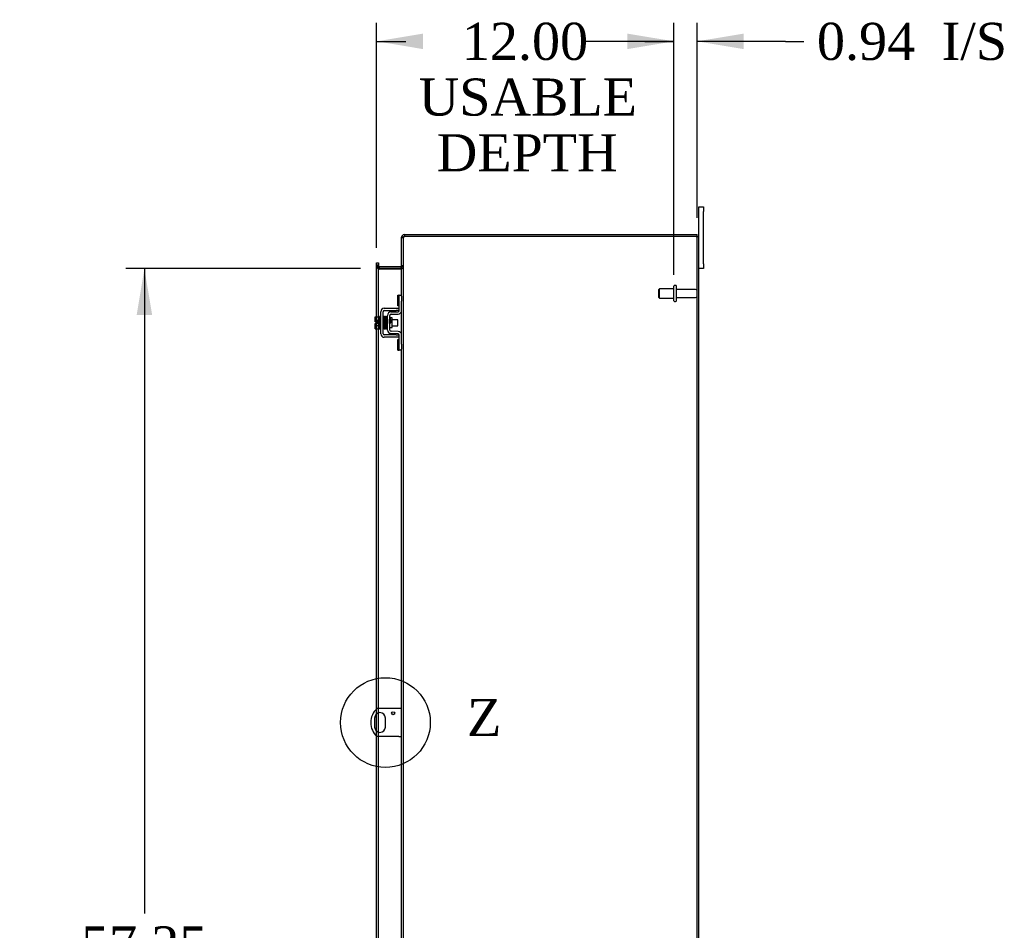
# Model space of a CAD drawing. Header units: inches. Extents: x 24 to 296, y 8 to 197.
# Tile 6 of 9: x 154 to 194, y 96 to 133. Entities that reach past the tile are written whole.
import ezdxf
from ezdxf.enums import TextEntityAlignment as Align
from ezdxf.lldxf.tags import DXFTag

# ---------------------------------------------------------------- set-up
doc = ezdxf.new("R2010")
doc.units = ezdxf.units.IN
doc.header["$MEASUREMENT"] = 0
doc.layers.get('0').update_dxf_attribs({"linetype": 'CONTINUOUS'})
for name, color, linetype in [('COM40153-1', 7, 'CONTINUOUS'), ('COM42667', 7, 'CONTINUOUS'), ('COM42780', 7, 'CONTINUOUS'), ('COM48500', 7, 'CONTINUOUS'), ('COM52667', 7, 'CONTINUOUS'), ('DEFAULT', 7, 'CONTINUOUS'), ('FET07710', 7, 'CONTINUOUS'), ('SCC19011', 7, 'CONTINUOUS'), ('SPR20265', 7, 'CONTINUOUS'), ('STD26094', 7, 'CONTINUOUS'), ('WAF25035', 7, 'CONTINUOUS')]:
    doc.layers.add(name, color=color, linetype=linetype)
doc.styles.add('SEACAD_TIMES_NEW_ROMAN', font='times.ttf')
tags = doc.linetypes.add('CENTER2', pattern=[1.125, 0.75, -0.125, 0.125, -0.125]).pattern_tags.tags
tags[10:11] = [DXFTag(74, 4), DXFTag(75, 0), DXFTag(340, '0'), DXFTag(46, 0.0), DXFTag(50, 0.0), DXFTag(44, 0.0), DXFTag(45, 0.0)]
tags[8:9] = [DXFTag(74, 4), DXFTag(75, 0), DXFTag(340, '0'), DXFTag(46, 0.0), DXFTag(50, 0.0), DXFTag(44, 0.0), DXFTag(45, 0.0)]
tags[6:7] = [DXFTag(74, 4), DXFTag(75, 0), DXFTag(340, '0'), DXFTag(46, 0.0), DXFTag(50, 0.0), DXFTag(44, 0.0), DXFTag(45, 0.0)]
tags[4:5] = [DXFTag(74, 4), DXFTag(75, 0), DXFTag(340, '0'), DXFTag(46, 0.0), DXFTag(50, 0.0), DXFTag(44, 0.0), DXFTag(45, 0.0)]

# ---------------------------------------------------------------- blocks, each defined once
blk = doc.blocks.new('GDIMGGROUP13')
at = {"layer": 'DEFAULT', "linetype": 'Continuous'}
for points in [[(170.337, 132.717), (168.462, 132.405), (170.337, 132.092)], [(178.591, 132.717), (178.591, 132.092), (180.466, 132.405)]]:
    blk.add_hatch(color=136, dxfattribs=at).paths.add_polyline_path(points)
at = {"layer": 'DEFAULT', "color": 136, "linetype": 'Continuous'}
for p, q in [((168.462, 124.065), (168.462, 133.155)), ((180.466, 122.971), (180.466, 133.155)), ((168.462, 132.405), (169.638, 132.405)), ((179.29, 132.405), (180.466, 132.405))]:
    blk.add_line(p, q, dxfattribs=at)
at = {"layer": 'DEFAULT', "color": 136, "linetype": 'Continuous', "style": 'SEACAD_TIMES_NEW_ROMAN'}
for s, p in [('12.00', (171.905, 133.155)), ('USABLE', (170.163, 130.905)), ('DEPTH', (170.892, 128.655))]:
    blk.add_text(s, height=1.5, dxfattribs=at).set_placement(p, align=Align.TOP_LEFT)
blk = doc.blocks.new('GDIMGGROUP20')
at = {"layer": 'DEFAULT', "linetype": 'Continuous'}
for points in [[(158.777, 121.349), (159.402, 121.349), (159.089, 123.224)], [(158.777, 67.849), (159.089, 65.974), (159.402, 67.849)]]:
    blk.add_hatch(color=136, dxfattribs=at).paths.add_polyline_path(points)
at = {"layer": 'DEFAULT', "color": 136, "linetype": 'Continuous'}
for p, q in [((167.82, 123.224), (158.339, 123.224)), ((159.089, 123.224), (159.089, 97.182)), ((159.089, 92.907), (159.089, 65.974)), ((167.82, 65.974), (158.339, 65.974))]:
    blk.add_line(p, q, dxfattribs=at)
at = {"layer": 'DEFAULT', "color": 136, "linetype": 'Continuous', "style": 'SEACAD_TIMES_NEW_ROMAN'}
for s, p in [('57.25', (156.53, 96.657)), ('OPENING ', (153.935, 94.407))]:
    blk.add_text(s, height=1.5, dxfattribs=at).set_placement(p, align=Align.TOP_LEFT)
blk = doc.blocks.new('GDIMGGROUP27')
at = {"layer": 'DEFAULT', "linetype": 'Continuous'}
for points in [[(178.591, 132.717), (178.591, 132.092), (180.466, 132.405)], [(183.278, 132.717), (181.403, 132.405), (183.278, 132.092)]]:
    blk.add_hatch(color=136, dxfattribs=at).paths.add_polyline_path(points)
at = {"layer": 'DEFAULT', "color": 136, "linetype": 'Continuous'}
for p, q in [((180.466, 123.266), (180.466, 133.155)), ((181.403, 125.277), (181.403, 133.155)), ((180.466, 132.405), (176.716, 132.405)), ((184.966, 132.405), (181.403, 132.405)), ((184.966, 132.405), (185.716, 132.405))]:
    blk.add_line(p, q, dxfattribs=at)
at = {"layer": 'DEFAULT', "color": 136, "linetype": 'Continuous', "style": 'SEACAD_TIMES_NEW_ROMAN'}
for s, p in [('0.94', (186.241, 133.155)), ('I/S', (191.272, 133.155))]:
    blk.add_text(s, height=1.5, dxfattribs=at).set_placement(p, align=Align.TOP_LEFT)
blk = doc.blocks.new('SE1')
at = {"color": 136, "linetype": 'Continuous', "style": 'SEACAD_TIMES_NEW_ROMAN'}
blk.add_text('Z', height=1.5, dxfattribs=at).set_placement((172.117, 105.843), align=Align.TOP_LEFT)
blk = doc.blocks.new('SE')
at = {"layer": 'DEFAULT', "color": 7, "linetype": 'CENTER2'}
blk.add_circle((168.819, 104.889), 1.811, dxfattribs=at)
at = {"layer": 'DEFAULT'}
blk.add_blockref('SE1', (0, 0), dxfattribs=at)

msp = doc.modelspace()

# ---------------------------------------------------------------- linework, layer by layer
at = {"layer": 'COM40153-1', "color": 7}
for p, q in [((169.367, 105.452), (168.479, 105.452)), ((169.475, 105.452), (169.367, 105.452)), ((168.382, 105.071), (168.382, 104.708)), ((168.819, 104.708), (168.819, 105.071)), ((169.367, 104.327), (168.479, 104.327)), ((169.367, 104.327), (169.475, 104.327))]:
    msp.add_line(p, q, dxfattribs=at)
msp.add_circle((169.131, 105.265), 0.0625, dxfattribs=at)
for centre, radius, start, end in [((168.975, 104.889), 0.75, 131.4096, 228.5904), ((168.6, 105.071), 0.218, 0, 180), ((168.6, 104.708), 0.218, 180, 0)]:
    msp.add_arc(centre, radius, start, end, dxfattribs=at)
at = {"layer": 'COM42667', "color": 7}
for p, q in [((168.63, 120.594), (168.63, 121.485)), ((168.725, 120.594), (168.725, 121.485)), ((168.773, 121.628), (169.255, 121.628)), ((168.773, 121.533), (169.255, 121.533)), ((169.255, 121.628), (169.38, 121.628)), ((169.38, 121.533), (169.255, 121.533)), ((169.255, 120.546), (168.773, 120.546)), ((169.255, 120.451), (168.773, 120.451)), ((169.255, 120.546), (169.38, 120.546)), ((169.38, 120.451), (169.255, 120.451))]:
    msp.add_line(p, q, dxfattribs=at)
for centre, radius, start, end in [((168.773, 121.485), 0.143, 90, 180), ((168.773, 121.485), 0.048, 90, 180), ((168.773, 120.594), 0.143, 180, 270), ((168.773, 120.594), 0.048, 180, 270)]:
    msp.add_arc(centre, radius, start, end, dxfattribs=at)
at = {"layer": 'COM42780', "color": 7}
for p, q in [((169.316, 121.718), (169.316, 122.155)), ((169.316, 122.155), (169.366, 122.155)), ((169.38, 122.155), (169.366, 122.155)), ((169.38, 121.905), (169.38, 122.155)), ((169.38, 122.155), (169.475, 122.155)), ((169.475, 122.108), (169.475, 121.905)), ((169.366, 121.718), (169.316, 121.718)), ((169.366, 121.718), (169.38, 121.718)), ((169.38, 121.532), (169.38, 121.905)), ((169.475, 121.532), (169.475, 121.905)), ((168.903, 120.742), (168.903, 121.336)), ((168.998, 120.742), (168.998, 121.336)), ((169.044, 121.479), (169.333, 121.484)), ((169.045, 121.384), (169.335, 121.389)), ((168.998, 120.844), (169.093, 120.844)), ((169.093, 121.234), (169.027, 121.234)), ((169.093, 120.844), (169.093, 121.234)), ((169.333, 120.594), (169.044, 120.599)), ((169.335, 120.689), (169.045, 120.694)), ((169.38, 120.174), (169.38, 120.546)), ((169.475, 120.174), (169.475, 120.546)), ((169.316, 119.924), (169.316, 120.361)), ((169.316, 120.361), (169.366, 120.361)), ((169.38, 120.361), (169.366, 120.361)), ((169.38, 119.924), (169.38, 120.174)), ((169.475, 120.174), (169.475, 119.971)), ((169.316, 119.924), (169.366, 119.924)), ((169.366, 119.924), (169.38, 119.924)), ((169.475, 119.924), (169.38, 119.924))]:
    msp.add_line(p, q, dxfattribs=at)
for centre, radius, start, end in [((169.046, 121.336), 0.143, 91, 180), ((169.046, 121.336), 0.048, 91, 180), ((169.332, 121.532), 0.048, 271, 0), ((169.332, 121.532), 0.143, 271, 0), ((169.046, 120.742), 0.143, 180, 269), ((169.046, 120.742), 0.048, 180, 269), ((169.332, 120.546), 0.048, 0, 89), ((169.332, 120.546), 0.143, 0, 89)]:
    msp.add_arc(centre, radius, start, end, dxfattribs=at)
at = {"layer": 'COM48500', "color": 7}
for p, q in [((169.547, 124.472), (169.475, 124.472)), ((169.475, 122.108), (169.475, 124.472)), ((169.547, 64.726), (169.547, 124.472)), ((181.367, 124.527), (169.583, 124.527)), ((181.367, 124.527), (181.475, 124.527)), ((181.403, 64.671), (181.403, 124.527)), ((181.475, 64.671), (181.475, 124.527)), ((168.462, 123.315), (168.462, 123.365)), ((168.534, 123.365), (168.462, 123.365)), ((168.462, 121.28), (168.462, 123.315)), ((168.462, 123.313), (168.534, 123.313)), ((168.534, 123.365), (168.534, 123.315)), ((168.534, 121.28), (168.534, 123.315)), ((169.547, 123.313), (169.475, 123.313)), ((169.439, 123.205), (168.57, 123.205)), ((168.462, 121.073), (168.462, 121.28)), ((168.534, 120.798), (168.534, 121.28)), ((169.475, 120.546), (169.475, 121.532)), ((168.462, 121.005), (168.462, 121.073)), ((168.462, 120.798), (168.462, 121.005)), ((168.462, 105.436), (168.462, 120.798)), ((168.534, 105.452), (168.534, 120.798)), ((169.475, 95.668), (169.475, 119.971)), ((168.462, 105.24), (168.462, 105.436)), ((168.534, 105.279), (168.534, 105.452)), ((168.462, 104.538), (168.462, 105.24)), ((168.534, 104.5), (168.534, 105.279)), ((168.462, 104.342), (168.462, 104.538)), ((168.462, 94.84), (168.462, 104.342)), ((168.534, 104.327), (168.534, 104.5)), ((168.534, 94.84), (168.534, 104.327))]:
    msp.add_line(p, q, dxfattribs=at)
for centre, start, end in [((168.57, 123.313), 179.9882, 270.0118), ((169.439, 123.313), 269.9943, 0.0057)]:
    msp.add_arc(centre, 0.108, start, end, dxfattribs=at)
for points, knots in [([(169.475, 124.472), (169.475, 124.475), (169.476, 124.477), (169.478, 124.481), (169.481, 124.484), (169.486, 124.488), (169.489, 124.491), (169.497, 124.495), (169.502, 124.498), (169.512, 124.502), (169.517, 124.504), (169.529, 124.509), (169.535, 124.511), (169.555, 124.518), (169.569, 124.523), (169.583, 124.527)], [0, 0, 0, 0, 0.125, 0.125, 0.25, 0.25, 0.375, 0.375, 0.5, 0.5, 0.625, 0.625, 0.75, 0.75, 1, 1, 1, 1]), ([(169.547, 124.472), (169.547, 124.477), (169.548, 124.481), (169.552, 124.491), (169.554, 124.495), (169.561, 124.504), (169.565, 124.509), (169.574, 124.518), (169.578, 124.523), (169.583, 124.527)], [0, 0, 0, 0, 0.25, 0.25, 0.5, 0.5, 0.75, 0.75, 1, 1, 1, 1]), ([(168.534, 123.313), (168.534, 123.303), (168.534, 123.293), (168.536, 123.274), (168.538, 123.264), (168.542, 123.244), (168.545, 123.235), (168.551, 123.221), (168.553, 123.217), (168.558, 123.211), (168.56, 123.209), (168.564, 123.207), (168.565, 123.206), (168.567, 123.206), (168.569, 123.205), (168.57, 123.205)], [0, 0, 0, 0, 0.25, 0.25, 0.5, 0.5, 0.75, 0.75, 0.875, 0.875, 0.9375, 0.9375, 0.96875, 0.96875, 1, 1, 1, 1]), ([(169.439, 123.205), (169.44, 123.205), (169.442, 123.206), (169.444, 123.206), (169.445, 123.207), (169.449, 123.209), (169.451, 123.211), (169.455, 123.217), (169.458, 123.221), (169.464, 123.235), (169.467, 123.244), (169.471, 123.264), (169.473, 123.274), (169.475, 123.293), (169.475, 123.303), (169.475, 123.313)], [0, 0, 0, 0, 0.03125, 0.03125, 0.0625, 0.0625, 0.125, 0.125, 0.25, 0.25, 0.5, 0.5, 0.75, 0.75, 1, 1, 1, 1])]:
    msp.add_open_spline(points, degree=3, knots=knots, dxfattribs=at)
at = {"layer": 'COM52667', "color": 7}
for p, q in [((169.475, 124.472), (169.475, 124.491)), ((169.492, 124.491), (169.475, 124.491)), ((169.547, 124.491), (169.492, 124.491)), ((169.547, 124.472), (169.547, 124.491)), ((169.583, 124.599), (169.583, 124.527)), ((169.583, 124.599), (181.403, 124.599)), ((181.403, 124.527), (181.403, 124.599)), ((168.462, 123.454), (168.534, 123.454)), ((168.462, 123.369), (168.462, 123.454)), ((168.462, 123.365), (168.462, 123.369)), ((168.462, 123.332), (168.534, 123.332)), ((168.534, 123.454), (168.534, 123.369)), ((168.534, 123.365), (168.534, 123.369)), ((169.439, 123.296), (168.57, 123.296)), ((168.57, 123.296), (168.57, 123.224)), ((169.439, 123.296), (169.439, 123.224)), ((169.547, 123.332), (169.475, 123.332)), ((169.439, 123.224), (168.57, 123.224))]:
    msp.add_line(p, q, dxfattribs=at)
for centre, radius, start, end in [((169.583, 124.491), 0.108, 90, 180), ((169.583, 124.491), 0.036, 122.5662, 180), ((169.583, 124.491), 0.036, 90, 122.5662), ((168.57, 123.332), 0.108, 180, 259.581), ((168.57, 123.332), 0.036, 180, 270), ((169.439, 123.332), 0.036, 270, 360), ((169.439, 123.332), 0.108, 281.0135, 0), ((168.57, 123.332), 0.108, 259.581, 270), ((169.439, 123.332), 0.108, 270, 281.0135)]:
    msp.add_arc(centre, radius, start, end, dxfattribs=at)
at = {"layer": 'FET07710', "color": 7}
for p, q in [((181.475, 125.537), (181.475, 125.724)), ((181.475, 125.724), (181.662, 125.724)), ((181.662, 125.724), (181.662, 125.537)), ((181.475, 124.527), (181.475, 125.537)), ((181.662, 123.412), (181.662, 125.537)), ((181.662, 123.412), (181.662, 123.224)), ((181.662, 123.224), (181.475, 123.224))]:
    msp.add_line(p, q, dxfattribs=at)
at = {"layer": 'SCC19011', "color": 7}
for p, q in [((168.404, 121.28), (168.585, 121.28)), ((168.404, 121.148), (168.404, 121.28)), ((168.404, 121.148), (168.585, 121.148)), ((168.404, 121.073), (168.404, 121.148)), ((168.499, 121.073), (168.404, 121.073)), ((168.404, 120.93), (168.404, 121.005)), ((168.499, 121.005), (168.404, 121.005)), ((168.404, 120.93), (168.585, 120.93)), ((168.404, 120.798), (168.404, 120.93)), ((168.499, 121.005), (168.499, 121.073)), ((168.748, 121.161), (168.725, 121.161)), ((168.725, 120.917), (168.756, 120.917)), ((168.798, 121.161), (168.783, 121.161)), ((168.791, 120.917), (168.807, 120.917)), ((168.847, 121.161), (168.833, 121.161)), ((168.842, 120.917), (168.857, 120.917)), ((168.897, 121.161), (168.882, 121.161)), ((168.892, 120.917), (168.903, 120.917)), ((169.317, 121.161), (169.093, 121.161)), ((169.093, 120.917), (169.317, 120.917)), ((169.317, 120.917), (169.317, 121.161)), ((168.404, 120.798), (168.585, 120.798))]:
    msp.add_line(p, q, dxfattribs=at)
at = {"layer": 'SPR20265', "color": 7}
msp.add_line((169.002, 121.039), (169.037, 121.039), dxfattribs=at)
for centre, radius, start, end in [((173.706, 120.86), 4.985, 175.1825, 176.5376), ((168.857, 121.264), 0.0181, 0.2962, 180.6354), ((173.675, 120.862), 4.919, 179.5817, 179.9446)]:
    msp.add_arc(centre, radius, start, end, dxfattribs=at)
for start_param, end_param in [(0, 2.474646), (3.808539, 6.283185)]:
    msp.add_ellipse((168.738, 120.867), major_axis=(0.0175, 0), ratio=0.707107, start_param=start_param, end_param=end_param, dxfattribs=at)
for points, knots in [([(168.774, 121.282), (168.774, 121.282), (168.774, 121.283), (168.773, 121.285), (168.772, 121.288), (168.771, 121.291), (168.769, 121.293), (168.766, 121.295), (168.763, 121.296), (168.758, 121.297), (168.752, 121.297), (168.745, 121.293), (168.739, 121.285), (168.738, 121.279), (168.738, 121.275)], [0.0247586, 0.0247586, 0.0247586, 0.0247586, 0.0394799, 0.0780267, 0.1170502, 0.1577954, 0.2011902, 0.2478129, 0.2979655, 0.3517973, 0.4729948, 0.6248981, 0.8034762, 1, 1, 1, 1]), ([(168.74, 121.276), (168.74, 121.276), (168.742, 121.274), (168.744, 121.243), (168.747, 121.189), (168.749, 121.134), (168.75, 121.087), (168.752, 121.037), (168.754, 120.986), (168.756, 120.936), (168.757, 120.891), (168.759, 120.852), (168.761, 120.822), (168.763, 120.804), (168.764, 120.801), (168.765, 120.801)], [0.041658, 0.041658, 0.041658, 0.041658, 0.1062331, 0.2177365, 0.3345116, 0.3951575, 0.4571173, 0.5204025, 0.5850154, 0.650919, 0.7181243, 0.7866617, 0.856475, 0.927577, 0.9945625, 0.9945625, 0.9945625, 0.9945625]), ([(168.799, 120.805), (168.798, 120.806), (168.797, 120.811), (168.794, 120.855), (168.791, 120.914), (168.789, 120.973), (168.788, 121.021), (168.786, 121.072), (168.784, 121.122), (168.782, 121.169), (168.781, 121.212), (168.779, 121.247), (168.777, 121.271), (168.775, 121.282), (168.774, 121.283), (168.774, 121.283)], [0.0084013, 0.0084013, 0.0084013, 0.0084013, 0.1047673, 0.2149815, 0.3308118, 0.3911182, 0.4528716, 0.5160814, 0.5807303, 0.6468516, 0.7144807, 0.783578, 0.8541849, 0.926338, 0.9626406, 0.9626406, 0.9626406, 0.9626406]), ([(168.789, 121.274), (168.788, 121.27), (168.786, 121.248), (168.783, 121.206), (168.782, 121.179), (168.782, 121.178)], [0.1075026, 0.1075026, 0.1075026, 0.1075026, 0.219859, 0.336958, 0.3455788, 0.3455788, 0.3455788, 0.3455788]), ([(168.827, 121.264), (168.826, 121.27), (168.825, 121.277), (168.818, 121.285), (168.812, 121.288), (168.808, 121.289), (168.804, 121.289), (168.801, 121.288), (168.797, 121.286), (168.794, 121.283), (168.792, 121.28), (168.79, 121.275), (168.79, 121.273), (168.79, 121.271)], [0, 0, 0, 0, 0.337377, 0.476585, 0.593946, 0.643993, 0.690857, 0.738213, 0.787078, 0.837877, 0.890521, 0.944659, 1, 1, 1, 1]), ([(168.791, 121.267), (168.792, 121.259), (168.794, 121.243), (168.797, 121.188), (168.799, 121.118), (168.802, 121.038), (168.805, 120.958), (168.808, 120.889), (168.81, 120.835), (168.812, 120.82), (168.813, 120.813)], [0, 0, 0, 0, 0.125356, 0.250547, 0.375714, 0.500726, 0.625702, 0.75054, 0.875328, 1, 1, 1, 1]), ([(168.848, 120.815), (168.847, 120.822), (168.845, 120.836), (168.843, 120.889), (168.84, 120.958), (168.837, 121.038), (168.834, 121.118), (168.832, 121.189), (168.829, 121.245), (168.827, 121.26), (168.826, 121.269)], [0, 0, 0, 0, 0.123677, 0.247763, 0.372182, 0.497025, 0.622181, 0.747773, 0.873664, 1, 1, 1, 1]), ([(168.84, 121.266), (168.838, 121.263), (168.837, 121.257), (168.834, 121.218), (168.833, 121.187), (168.832, 121.175)], [0, 0, 0, 0, 0.1069729, 0.2190176, 0.2772299, 0.2772299, 0.2772299, 0.2772299]), ([(168.84, 121.263), (168.841, 121.26), (168.842, 121.255), (168.845, 121.211), (168.848, 121.142), (168.851, 121.068), (168.853, 121.006), (168.855, 120.96), (168.857, 120.916), (168.859, 120.877), (168.86, 120.845), (168.862, 120.824), (168.864, 120.814), (168.865, 120.814), (168.865, 120.814)], [0.0031575, 0.0031575, 0.0031575, 0.0031575, 0.106276, 0.2177664, 0.3343795, 0.4562757, 0.5195077, 0.5840716, 0.6500082, 0.7172741, 0.7858907, 0.8559002, 0.9272657, 0.9562295, 0.9562295, 0.9562295, 0.9562295]), ([(168.899, 120.823), (168.899, 120.822), (168.897, 120.824), (168.895, 120.85), (168.892, 120.899), (168.89, 120.949), (168.889, 120.993), (168.887, 121.039), (168.885, 121.087), (168.884, 121.134), (168.882, 121.177), (168.88, 121.214), (168.878, 121.243), (168.876, 121.263), (168.875, 121.265), (168.874, 121.266)], [0.0493682, 0.0493682, 0.0493682, 0.0493682, 0.1041505, 0.2141198, 0.3297994, 0.3901531, 0.4519694, 0.5152557, 0.5800319, 0.6463064, 0.7140466, 0.7832821, 0.8540388, 0.9262663, 0.9997798, 0.9997798, 0.9997798, 0.9997798]), ([(168.903, 121.274), (168.901, 121.273), (168.895, 121.271), (168.889, 121.261), (168.888, 121.25), (168.885, 121.225), (168.883, 121.194), (168.882, 121.176), (168.882, 121.169)], [0.5049436, 0.5049436, 0.5049436, 0.5049436, 0.5126381, 0.5301382, 0.5631975, 0.6133029, 0.6453829, 0.6655854, 0.6655854, 0.6655854, 0.6655854]), ([(168.893, 121.246), (168.892, 121.246), (168.893, 121.239), (168.895, 121.216), (168.897, 121.177), (168.898, 121.135), (168.901, 121.081), (168.902, 121.038), (168.903, 121.015), (168.903, 121.013)], [0.5252176, 0.5252176, 0.5252176, 0.5252176, 0.5500519, 0.604828, 0.6390024, 0.6775462, 0.720453, 0.7677407, 0.7732337, 0.7732337, 0.7732337, 0.7732337]), ([(169.025, 121.241), (169.025, 121.243), (169.024, 121.245), (169.023, 121.249), (169.02, 121.253), (169.017, 121.255), (169.014, 121.257), (169.009, 121.259), (169.004, 121.259), (169, 121.257), (168.998, 121.256)], [0, 0, 0, 0, 0.0589773, 0.1211115, 0.1849679, 0.2490189, 0.31194, 0.3728411, 0.4898099, 0.5959107, 0.5959107, 0.5959107, 0.5959107]), ([(169.037, 121.039), (169.036, 121.054), (169.035, 121.08), (169.034, 121.121), (169.032, 121.158), (169.03, 121.19), (169.029, 121.215), (169.027, 121.233), (169.025, 121.243), (169.025, 121.244), (169.024, 121.243)], [0, 0, 0, 0, 0.1236932, 0.2477957, 0.3722334, 0.4970307, 0.6222178, 0.7477992, 0.8737106, 0.9604174, 0.9604174, 0.9604174, 0.9604174]), ([(168.8, 120.801), (168.801, 120.805), (168.803, 120.813), (168.805, 120.855), (168.807, 120.889), (168.807, 120.901)], [0, 0, 0, 0, 0.1087369, 0.2223139, 0.2823724, 0.2823724, 0.2823724, 0.2823724]), ([(168.851, 120.81), (168.852, 120.815), (168.854, 120.837), (168.856, 120.88), (168.857, 120.906), (168.857, 120.908)], [0.1097302, 0.1097302, 0.1097302, 0.1097302, 0.2224256, 0.3403895, 0.3502806, 0.3502806, 0.3502806, 0.3502806]), ([(168.998, 121.136), (168.998, 121.131), (168.999, 121.113), (169, 121.08), (169.001, 121.054), (169.002, 121.039)], [0.6947227, 0.6947227, 0.6947227, 0.6947227, 0.7496304, 0.874808, 1, 1, 1, 1]), ([(168.998, 120.827), (169, 120.831), (169.001, 120.836), (169.002, 120.843), (169.002, 120.846)], [0.53014438, 0.53014438, 0.53014438, 0.53014438, 0.5577634, 0.5731101, 0.5731101, 0.5731101, 0.5731101]), ([(168.764, 120.803), (168.764, 120.801), (168.764, 120.799), (168.766, 120.794), (168.768, 120.791), (168.772, 120.787), (168.778, 120.785), (168.785, 120.785), (168.792, 120.787), (168.797, 120.792), (168.8, 120.798), (168.8, 120.801), (168.8, 120.803)], [0, 0, 0, 0, 0.065589, 0.134096, 0.204, 0.273642, 0.405923, 0.527776, 0.652215, 0.775569, 0.89228, 1, 1, 1, 1]), ([(168.813, 120.817), (168.813, 120.811), (168.814, 120.805), (168.821, 120.797), (168.827, 120.794), (168.831, 120.793), (168.835, 120.793), (168.838, 120.794), (168.842, 120.796), (168.845, 120.799), (168.847, 120.803), (168.849, 120.807), (168.849, 120.809), (168.849, 120.811)], [0, 0, 0, 0, 0.324319, 0.462115, 0.581304, 0.633213, 0.682431, 0.732423, 0.783847, 0.836789, 0.89085, 0.94542, 1, 1, 1, 1]), ([(168.865, 120.816), (168.865, 120.815), (168.866, 120.813), (168.867, 120.81), (168.868, 120.808), (168.87, 120.805), (168.873, 120.803), (168.876, 120.802), (168.881, 120.801), (168.887, 120.801), (168.894, 120.806), (168.9, 120.814), (168.901, 120.82), (168.901, 120.824)], [0.0423433, 0.0423433, 0.0423433, 0.0423433, 0.0780693, 0.1166064, 0.1566075, 0.1991192, 0.2448555, 0.2942488, 0.3475582, 0.468612, 0.6213089, 0.801496, 1, 1, 1, 1])]:
    msp.add_open_spline(points, degree=3, knots=knots, dxfattribs=at)
msp.add_open_spline([(168.901, 120.82), (168.902, 120.825), (168.902, 120.83), (168.903, 120.839)], degree=3, dxfattribs=at)
at = {"layer": 'STD26094', "color": 7}
for p, q in [((180.466, 121.926), (180.466, 122.516)), ((180.536, 122.546), (180.496, 122.546)), ((180.566, 121.926), (180.566, 122.516)), ((179.879, 122.409), (179.841, 122.371)), ((179.841, 122.371), (179.841, 122.071)), ((179.841, 122.071), (179.879, 122.034)), ((179.879, 122.034), (179.879, 122.409)), ((180.466, 122.409), (179.879, 122.409)), ((181.343, 122.386), (180.566, 122.386)), ((180.566, 122.056), (181.343, 122.056)), ((179.879, 122.034), (180.466, 122.034)), ((180.496, 121.896), (180.536, 121.896))]:
    msp.add_line(p, q, dxfattribs=at)
for centre, radius, start, end in [((180.496, 122.516), 0.03, 90, 180), ((180.536, 122.516), 0.03, 0, 90), ((181.343, 122.326), 0.06, 0, 90), ((181.343, 122.116), 0.06, 270, 0), ((180.496, 121.926), 0.03, 180, 270), ((180.536, 121.926), 0.03, 270, 0)]:
    msp.add_arc(centre, radius, start, end, dxfattribs=at)
at = {"layer": 'WAF25035', "color": 7}
for p, q in [((168.585, 121.289), (168.585, 120.789)), ((168.63, 121.289), (168.585, 121.289)), ((168.585, 120.789), (168.63, 120.789))]:
    msp.add_line(p, q, dxfattribs=at)

# ---------------------------------------------------------------- block references
at = {"layer": 'DEFAULT', "color": 7}
for name in ['GDIMGGROUP13', 'GDIMGGROUP27', 'GDIMGGROUP20', 'SE']:
    msp.add_blockref(name, (0, 0), dxfattribs=at)

doc.saveas('drawing.dxf')
